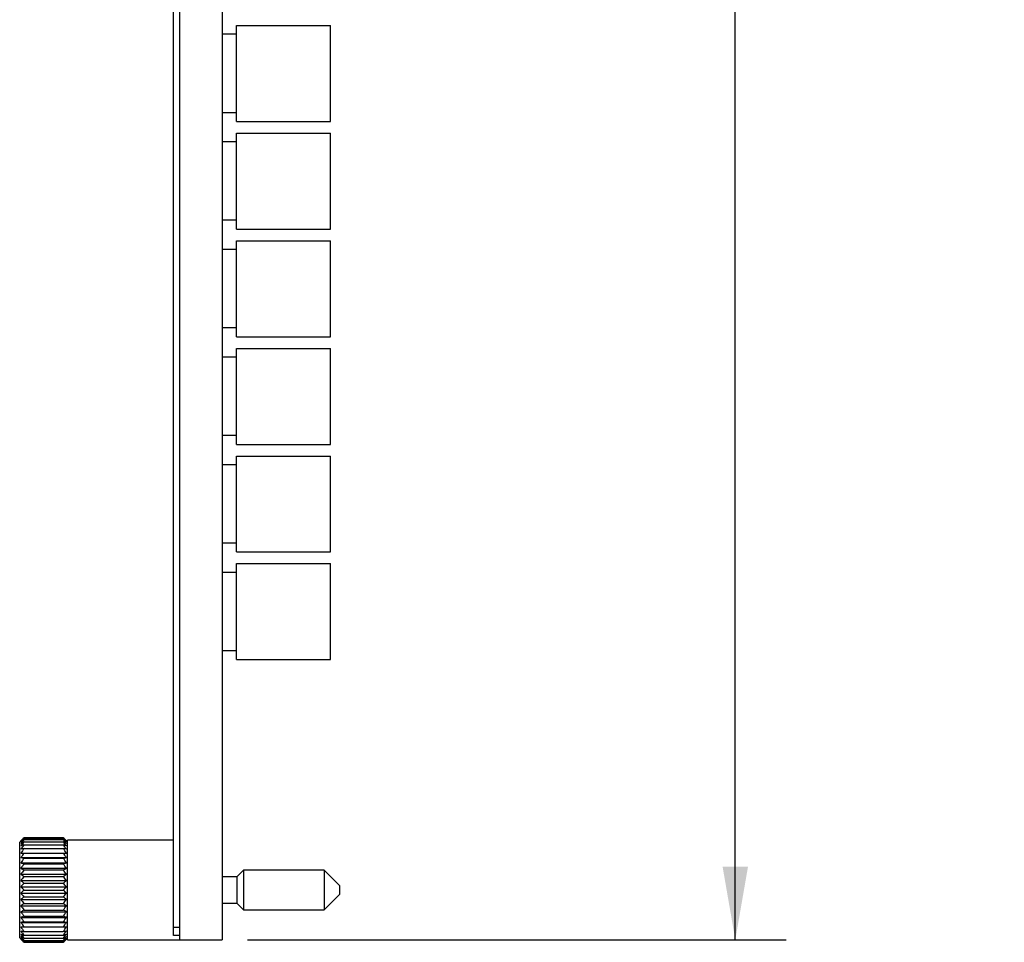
# Model space of a CAD drawing. Header units: inches. Extents: x 0.2 to 16.8, y 0.2 to 10.8.
# Tile 8 of 16: x 8 to 10.4, y 3.3 to 5.6. Entities that reach past the tile are written whole.
import ezdxf

# ---------------------------------------------------------------- set-up
doc = ezdxf.new("R2010")
doc.units = ezdxf.units.IN
doc.header["$LTSCALE"] = 0.935
doc.header["$MEASUREMENT"] = 0
doc.layers.get('0').update_dxf_attribs({"linetype": 'CONTINUOUS'})
doc.layers.add('DIMENSIONS', color=7, linetype='CONTINUOUS')
doc.styles.get("Standard").update_dxf_attribs({"font": 'txt', "width": 0.8})
doc.dimstyles.new('DIMSTYLE_2', dxfattribs={"dimtxt": 0.125, "dimasz": 0.18, "dimexe": 0.18, "dimexo": 0.0625, "dimgap": 0.09, "dimtad": 0, "dimtih": 1, "dimtoh": 1, "dimdec": 3, "dimzin": 4, "dimdsep": 46, "dimtxsty": 'STANDARD', "dimblk": '_FILLED', "dimblk1": '_FILLED', "dimblk2": '_FILLED', "dimcen": 0.09, "dimadec": 0, "dimazin": 0, "dimtp": 0.01, "dimtm": 0.01, "dimtfac": 1, "dimtdec": 3, "dimtofl": 0, "dimtmove": 0, "dimatfit": 3, "dimldrblk": '_FILLED', "dimfxl": 1, "dimtolj": 1, "dimtzin": 4, "dimarcsym": 0})

# ---------------------------------------------------------------- blocks, each defined once
blk = doc.blocks.new('_FILLED')
at = {"color": 0, "linetype": 'BYBLOCK'}
blk.add_solid([(0, 0), (-1, 0.174), (-1, -0.174)], dxfattribs=at)
blk = doc.blocks.new('*D25')
at = {"layer": 'DIMENSIONS', "color": 2, "linetype": 'CONTINUOUS'}
for p, q in [((8.5167, 8.4063), (9.8427, 8.4063)), ((9.7177, 8.4063), (9.7177, 5.9978)), ((9.7177, 3.3393), (9.7177, 5.7478)), ((8.5167, 3.3393), (9.8427, 3.3393))]:
    blk.add_line(p, q, dxfattribs=at)
at = {"layer": 'DIMENSIONS', "color": 2, "linetype": 'CONTINUOUS', "xscale": 0.18, "yscale": 0.18, "zscale": 0.18}
for p, rotation in [((9.7177, 8.4063), 90), ((9.7177, 3.3393), 270)]:
    blk.add_blockref('_FILLED', p, dxfattribs=dict(at, rotation=rotation))
at = {"layer": 'DIMENSIONS', "color": 2, "linetype": 'CONTINUOUS', "insert": (9.7177, 5.9353), "char_height": 0.125, "width": 1.325, "attachment_point": 2, "line_spacing_factor": 0.9}
blk.add_mtext('5.067{\\Ftxt.shx;\\W1.000000;\\H0.125000; }[128.7]', dxfattribs=at)

msp = doc.modelspace()

# ---------------------------------------------------------------- linework, layer by layer
at = {"color": 7, "linetype": 'CONTINUOUS'}
for p, q in [((8.3342, 3.3495), (8.3342, 8.3965)), ((8.3492, 8.4063), (8.3492, 3.3393)), ((8.4542, 8.4063), (8.4542, 3.3393)), ((8.4892, 5.5904), (8.7207, 5.5904)), ((8.4892, 5.3542), (8.4892, 5.5904)), ((8.7207, 5.3542), (8.7207, 5.5904)), ((8.4892, 5.5688), (8.4542, 5.5688)), ((8.4892, 5.3758), (8.4542, 5.3758)), ((8.4892, 5.3542), (8.7207, 5.3542)), ((8.4892, 5.3254), (8.7207, 5.3254)), ((8.4892, 5.0892), (8.4892, 5.3254)), ((8.7207, 5.0892), (8.7207, 5.3254)), ((8.4892, 5.3038), (8.4542, 5.3038)), ((8.4892, 5.1108), (8.4542, 5.1108)), ((8.4892, 5.0892), (8.7207, 5.0892)), ((8.4892, 5.0604), (8.7207, 5.0604)), ((8.4892, 4.8242), (8.4892, 5.0604)), ((8.7207, 4.8242), (8.7207, 5.0604)), ((8.4892, 5.0388), (8.4542, 5.0388)), ((8.4892, 4.8458), (8.4542, 4.8458)), ((8.4892, 4.8242), (8.7207, 4.8242)), ((8.4892, 4.7954), (8.7207, 4.7954)), ((8.4892, 4.5592), (8.4892, 4.7954)), ((8.7207, 4.5592), (8.7207, 4.7954)), ((8.4892, 4.7738), (8.4542, 4.7738)), ((8.4892, 4.5808), (8.4542, 4.5808)), ((8.4892, 4.5592), (8.7207, 4.5592)), ((8.4892, 4.5304), (8.7207, 4.5304)), ((8.4892, 4.2942), (8.4892, 4.5304)), ((8.7207, 4.2942), (8.7207, 4.5304)), ((8.4892, 4.5088), (8.4542, 4.5088)), ((8.4892, 4.3158), (8.4542, 4.3158)), ((8.4892, 4.2942), (8.7207, 4.2942)), ((8.4892, 4.2438), (8.4542, 4.2438)), ((8.4892, 4.2654), (8.7207, 4.2654)), ((8.4892, 4.0292), (8.4892, 4.2654)), ((8.7207, 4.0292), (8.7207, 4.2654)), ((8.4892, 4.0508), (8.4542, 4.0508)), ((8.4892, 4.0292), (8.7207, 4.0292)), ((7.9655, 3.59), (7.9555, 3.5799)), ((8.0628, 3.5905), (7.9661, 3.5905)), ((7.9661, 3.5894), (8.0628, 3.5894)), ((8.0732, 3.5801), (8.0634, 3.59)), ((7.9555, 3.3437), (7.9555, 3.5799)), ((7.9661, 3.5861), (8.0628, 3.5861)), ((7.9661, 3.5807), (8.0628, 3.5807)), ((7.9661, 3.5733), (8.0628, 3.5733)), ((8.3342, 3.5843), (8.0732, 3.5843)), ((8.0732, 3.3393), (8.0732, 3.5843)), ((7.9584, 3.5528), (8.0705, 3.5528)), ((7.9584, 3.5416), (8.0705, 3.5416)), ((7.9661, 3.5639), (8.0628, 3.5639)), ((7.9661, 3.5402), (8.0628, 3.5402)), ((7.9584, 3.5291), (8.0705, 3.5291)), ((7.9661, 3.5262), (8.0628, 3.5262)), ((7.9584, 3.5153), (8.0705, 3.5153)), ((7.9584, 3.5007), (8.0705, 3.5007)), ((7.9661, 3.5111), (8.0628, 3.5111)), ((7.9661, 3.4951), (8.0628, 3.4951)), ((8.4904, 3.4945), (8.4542, 3.4945)), ((8.5065, 3.5106), (8.4904, 3.4945)), ((8.4904, 3.4945), (8.4904, 3.4291)), ((8.7054, 3.5106), (8.5065, 3.5106)), ((8.5065, 3.5106), (8.5065, 3.413)), ((8.7428, 3.4732), (8.7054, 3.5106)), ((8.7054, 3.5106), (8.7054, 3.413)), ((7.9584, 3.4854), (8.0705, 3.4854)), ((7.9584, 3.4697), (8.0705, 3.4697)), ((7.9661, 3.4786), (8.0628, 3.4786)), ((8.7428, 3.4732), (8.7428, 3.4504)), ((7.9584, 3.4539), (8.0705, 3.4539)), ((7.9661, 3.4618), (8.0628, 3.4618)), ((7.9661, 3.445), (8.0628, 3.445)), ((8.7054, 3.413), (8.7428, 3.4504)), ((7.9584, 3.4382), (8.0705, 3.4382)), ((7.9584, 3.4229), (8.0705, 3.4229)), ((7.9661, 3.4285), (8.0628, 3.4285)), ((8.4542, 3.4291), (8.4904, 3.4291)), ((8.4904, 3.4291), (8.5065, 3.413)), ((7.9584, 3.4082), (8.0705, 3.4082)), ((7.9661, 3.4125), (8.0628, 3.4125)), ((7.9661, 3.3974), (8.0628, 3.3974)), ((8.5065, 3.413), (8.7054, 3.413)), ((7.9584, 3.3945), (8.0705, 3.3945)), ((7.9584, 3.382), (8.0705, 3.382)), ((7.9584, 3.3708), (8.0705, 3.3708)), ((7.9661, 3.3834), (8.0628, 3.3834)), ((7.9661, 3.3597), (8.0628, 3.3597)), ((7.9661, 3.3503), (8.0628, 3.3503)), ((8.3492, 3.3695), (8.3342, 3.3695)), ((8.3492, 3.3495), (8.3342, 3.3495)), ((7.9555, 3.3437), (7.9655, 3.3336)), ((7.9661, 3.3429), (8.0628, 3.3429)), ((7.9661, 3.3374), (8.0628, 3.3374)), ((7.9661, 3.3342), (8.0628, 3.3342)), ((7.9661, 3.3331), (8.0628, 3.3331)), ((8.0634, 3.3336), (8.0732, 3.3435)), ((8.0732, 3.3393), (8.4542, 3.3393))]:
    msp.add_line(p, q, dxfattribs=at)
for centre, radius, start, end in [((8.1946, 3.3619), 0.3233, 134.9774, 136.9301), ((8.1538, 3.3708), 0.2881, 130.6517, 132.6909), ((8.2254, 3.3581), 0.3475, 138.2682, 140.2026), ((7.8453, 3.3724), 0.3081, 43.0217, 45.0708), ((7.8154, 3.3684), 0.3318, 39.7516, 41.7775), ((7.8651, 3.3596), 0.3031, 47.3596, 49.2978), ((8.126, 3.3594), 0.2774, 125.1888, 127.1484), ((8.2541, 3.3508), 0.372, 140.748, 142.6518), ((8.1021, 3.3287), 0.2864, 118.3498, 120.106), ((8.2788, 3.3412), 0.3939, 142.551, 144.4238), ((8.0837, 3.2508), 0.3433, 110.0441, 111.4111), ((8.2977, 3.3304), 0.4111, 143.7748, 145.6224), ((7.7876, 3.3609), 0.3557, 37.3047, 39.2956), ((7.8939, 3.347), 0.2929, 52.9032, 54.7596), ((7.7637, 3.3513), 0.377, 35.5344, 37.4908), ((7.9185, 3.3138), 0.3034, 59.9434, 61.6007), ((7.7453, 3.3404), 0.3938, 34.337, 36.2658), ((7.9374, 3.2303), 0.3652, 68.6299, 69.9149), ((8.0722, 2.9871), 0.5865, 100.4237, 101.1854), ((8.3096, 3.3188), 0.422, 144.4844, 146.3159), ((8.3062, 3.312), 0.4167, 144.6971, 146.5627), ((8.0722, 4.117), 0.5865, 258.8146, 259.5763), ((8.3096, 3.295), 0.422, 144.4844, 146.3159), ((7.7338, 3.3288), 0.4044, 33.6443, 35.5555), ((7.9493, 2.9483), 0.626, 78.8386, 79.5524), ((7.7227, 3.312), 0.4167, 33.4373, 35.3029), ((7.9493, 4.1558), 0.626, 280.4476, 281.1614), ((7.7338, 3.305), 0.4044, 33.6443, 35.5555), ((8.0837, 3.8486), 0.3433, 248.5889, 249.9559), ((8.2977, 3.2832), 0.4111, 143.7748, 145.6224), ((7.9374, 3.8691), 0.3652, 290.0851, 291.3701), ((7.7453, 3.2932), 0.3938, 34.337, 36.2658), ((8.1021, 3.7631), 0.2864, 239.894, 241.6502), ((8.2788, 3.2716), 0.3939, 142.551, 144.4238), ((8.126, 3.7219), 0.2774, 232.8516, 234.8112), ((8.2541, 3.2598), 0.372, 140.748, 142.6518), ((7.9185, 3.778), 0.3034, 298.3993, 300.0566), ((7.7637, 3.2816), 0.377, 35.5343, 37.4908), ((7.8939, 3.7343), 0.2929, 305.2404, 307.0968), ((7.7876, 3.2699), 0.3557, 37.3046, 39.2956), ((8.1538, 3.6972), 0.2881, 227.3091, 229.3483), ((8.2254, 3.2473), 0.3475, 138.2682, 140.2026), ((8.1837, 3.6799), 0.3081, 223.0217, 225.0708), ((7.8651, 3.7084), 0.3031, 310.7022, 312.6404), ((7.8154, 3.2575), 0.3318, 39.7516, 41.7775), ((7.8343, 3.6905), 0.3233, 314.9774, 316.9301), ((8.1946, 3.2331), 0.3233, 134.9774, 136.9301), ((8.2135, 3.666), 0.3318, 219.7516, 221.7775), ((8.1638, 3.2152), 0.3031, 130.7022, 132.6404), ((7.8453, 3.2437), 0.3081, 43.0217, 45.0708), ((7.8035, 3.6763), 0.3475, 318.2682, 320.2026), ((7.8751, 3.2264), 0.2881, 47.3091, 49.3483), ((8.2413, 3.6537), 0.3557, 217.3046, 219.2956), ((8.1351, 3.1893), 0.2929, 125.2404, 127.0968), ((8.2652, 3.642), 0.377, 215.5343, 217.4908), ((7.7748, 3.6638), 0.372, 320.748, 322.6518), ((7.903, 3.2017), 0.2774, 52.8516, 54.8112), ((7.7501, 3.652), 0.3939, 322.551, 324.4238), ((8.1104, 3.1456), 0.3034, 118.3993, 120.0566), ((8.2836, 3.6304), 0.3938, 214.337, 216.2658), ((8.0915, 3.0545), 0.3652, 110.0851, 111.3701), ((7.9268, 3.1605), 0.2864, 59.894, 61.6502), ((7.7312, 3.6403), 0.4111, 323.7748, 325.6224), ((7.9452, 3.075), 0.3433, 68.5889, 69.9559), ((8.2951, 3.6186), 0.4044, 213.6443, 215.5555), ((8.0796, 2.7678), 0.626, 100.4476, 101.1614), ((8.3062, 3.6116), 0.4167, 213.4373, 215.3029), ((8.2951, 3.5948), 0.4044, 213.6443, 215.5555), ((7.7193, 3.6286), 0.422, 324.4844, 326.3159), ((7.9567, 2.8066), 0.5865, 78.8146, 79.5763), ((7.7227, 3.6116), 0.4167, 324.6971, 326.5627), ((7.7193, 3.6048), 0.422, 324.4844, 326.3159), ((8.0796, 3.9753), 0.626, 258.8386, 259.5524), ((8.2836, 3.5832), 0.3938, 214.337, 216.2658), ((8.0915, 3.6933), 0.3652, 248.6299, 249.9149), ((8.2652, 3.5723), 0.377, 215.5344, 217.4908), ((8.1104, 3.6098), 0.3034, 239.9434, 241.6007), ((8.2413, 3.5627), 0.3557, 217.3047, 219.2956), ((7.7312, 3.5932), 0.4111, 323.7748, 325.6224), ((7.9567, 3.9365), 0.5865, 280.4237, 281.1854), ((7.7501, 3.5823), 0.3939, 322.551, 324.4238), ((7.9452, 3.6728), 0.3433, 290.0441, 291.4111), ((7.7748, 3.5728), 0.372, 320.748, 322.6518), ((7.9268, 3.5949), 0.2864, 298.3498, 300.106), ((8.1351, 3.5766), 0.2929, 232.9032, 234.7596), ((8.2135, 3.5552), 0.3318, 219.7516, 221.7775), ((8.1837, 3.5512), 0.3081, 223.0217, 225.0708), ((8.1638, 3.564), 0.3031, 227.3596, 229.2978), ((7.8035, 3.5655), 0.3475, 318.2682, 320.2026), ((7.903, 3.5642), 0.2774, 305.1888, 307.1484), ((7.8343, 3.5617), 0.3233, 314.9774, 316.9301), ((7.8751, 3.5528), 0.2881, 310.6517, 312.6909)]:
    msp.add_arc(centre, radius, start, end, dxfattribs=at)

# ---------------------------------------------------------------- dimensions: what is measured, and where the dimension line sits
at = {"layer": 'DIMENSIONS', "color": 2, "linetype": 'CONTINUOUS'}
dim = msp.add_linear_dim(base=(9.7177, 8.4063), p1=(8.5167, 3.3393), p2=(8.5167, 8.4063), angle=90, dimstyle='DIMSTYLE_2', dxfattribs=at)
dim.commit()
dim.dimension.update_dxf_attribs({"geometry": '*D25', "text_midpoint": (9.5677, 5.8728), "dimtype": 160})

doc.saveas('drawing.dxf')
